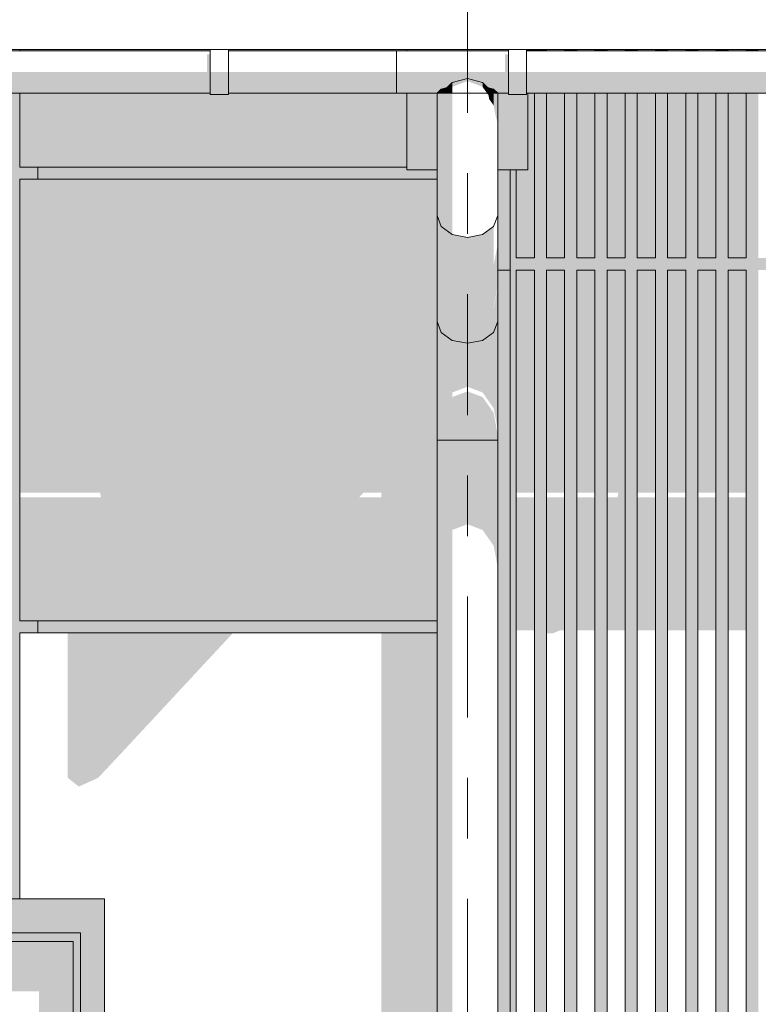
# Model space of a CAD drawing. Header units: metres. Extents: x -4 to 112, y -27 to 26.
# Tile 88 of 256: x 37.01 to 38.23, y 4.33 to 5.95. Entities that reach past the tile are written whole.
import ezdxf
from ezdxf.enums import TextEntityAlignment as Align

# ---------------------------------------------------------------- set-up
doc = ezdxf.new("R2010")
doc.units = ezdxf.units.M
doc.header["$MEASUREMENT"] = 0
doc.linetypes.add('Raster', pattern=[0.4, 0.2, -0.1, 0, -0.1])
for name, color, linetype in [('10 Fassade', 7, 'Continuous'), ('10 Stütze', 7, 'Continuous'), ('10 Wand außen', 7, 'Continuous'), ('20 Träger', 7, 'Continuous'), ('30 Dachaufbau', 7, 'Continuous'), ('30 Dachentwässerung', 7, 'Continuous'), ('50 Sanitäreinrichtung', 7, 'Continuous'), ('90 Achsraster', 7, 'Continuous'), ('94 Genehmigungsplanung Bemaßung', 7, 'Continuous')]:
    doc.layers.add(name, color=color, linetype=linetype)
doc.styles.add('ERSTELLTER_STIL_1', font='arial.ttf')
doc.styles.add('ERSTELLTER_STIL_2', font='arial.ttf')
doc.dimstyles.new('ERSTELLTER_STIL__1', dxfattribs={"dimtxt": 0.25, "dimasz": 0.19, "dimexe": 0.18, "dimexo": 0.1, "dimgap": 0, "dimtad": 1, "dimtih": 1, "dimtoh": 1, "dimzin": 0, "dimdsep": 46, "dimtxsty": 'ERSTELLTER_STIL_2', "dimblk": 'ARROWHEAD_6', "dimblk1": 'ARROWHEAD_6', "dimblk2": 'ARROWHEAD_6', "dimcen": 0.09, "dimclrd": 7, "dimclre": 7, "dimclrt": 7, "dimazin": 0, "dimtfac": 1, "dimtdec": 4, "dimtmove": 0, "dimatfit": 3, "dimfxl": 1, "dimtolj": 1, "dimtzin": 0, "dimarcsym": 0})

# ---------------------------------------------------------------- blocks, each defined once
blk = doc.blocks.new('Standard-Rastermarker[7]_1', base_point=(37.7511, 10))
at = {"layer": '90 Achsraster', "color": 14, "linetype": 'Raster', "lineweight": 18, "true_color": 0xa80000}
blk.add_line((37.7511, 9), (37.7511, -1), dxfattribs=at)
at = {"layer": '90 Achsraster', "color": 14, "lineweight": 18, "true_color": 0xa80000, "style": 'ERSTELLTER_STIL_1'}
for tag, p in [('AC_MarkerText_1_0', (37.7511, 10.5)), ('AC_MarkerText_1_1', (37.7511, -2.2))]:
    blk.add_attdef(tag, text='', height=0.3, rotation=360, dxfattribs=at).set_placement(p, align=Align.TOP_CENTER)
blk = doc.blocks.new('*D38', base_point=(27236.1321, 0))
at = {"layer": '94 Genehmigungsplanung Bemaßung', "color": 7, "linetype": 'Continuous', "lineweight": 13}
for p, q in [((17.3411, 9.2531), (17.3411, 9.6281)), ((58.1625, 9.2531), (58.1625, 9.6281)), ((17.4411, 9.5406), (17.2411, 9.3406)), ((58.0625, 9.3406), (58.2625, 9.5406)), ((17.1911, 9.4406), (17.3411, 9.4406)), ((17.3411, 9.4406), (58.1625, 9.4406)), ((58.1625, 9.4406), (58.3125, 9.4406))]:
    blk.add_line(p, q, dxfattribs=at)
at = {"layer": '94 Genehmigungsplanung Bemaßung', "color": 7, "lineweight": 13, "insert": (37.3228, 9.4906), "char_height": 0.25, "attachment_point": 7, "style": 'ERSTELLTER_STIL_2'}
blk.add_mtext('\\A1;{\\pql;\\fArial|b0|i0|c0|p0;\\W1.000000;40,82}', dxfattribs=at)
blk = doc.blocks.new('ARROWHEAD_6')
at = {"color": 0, "linetype": 'Continuous', "lineweight": 0}
for p, q in [((-0.5, -0.5), (0.5, 0.5)), ((0, 0), (-1, 0))]:
    blk.add_line(p, q, dxfattribs=at)

msp = doc.modelspace()

# ---------------------------------------------------------------- hatches: boundary and pattern name
at = {"layer": '10 Fassade', "linetype": 'Continuous', "lineweight": 0, "true_color": 0x000000}
for points in [[(37.0111, 5.9044), (37.0111, 5.9024), (37.3261, 5.9024), (37.3261, 5.9044)], [(37.6511, 5.9044), (37.3561, 5.9044), (37.3561, 5.9024), (37.6511, 5.9024)], [(36.9611, 4.96), (36.9611, 4.94), (36.9911, 4.94), (36.9911, 4.916), (36.9941, 4.916), (36.9911, 4.9117), (36.9911, 4.5), (37.0111, 4.5), (37.0111, 4.94), (37.0411, 4.94), (37.0411, 4.96), (37.0111, 4.96), (37.0111, 5.69), (37.0411, 5.69), (37.0411, 5.71), (37.0111, 5.71), (37.0111, 5.8324), (36.9911, 5.8324), (36.9911, 5.71), (36.9611, 5.71), (36.9611, 5.69), (36.9911, 5.69), (36.9911, 4.96)], [(37.3261, 5.8324), (37.0111, 5.8324), (37.0111, 5.71), (37.6511, 5.71), (37.6511, 5.8324), (37.3561, 5.8324), (37.3561, 5.8304), (37.3261, 5.8304)], [(37.0411, 5.71), (37.0411, 5.69), (37.7011, 5.69), (37.7011, 5.7056), (37.6511, 5.7056), (37.6511, 5.71)], [(37.7011, 4.96), (37.0411, 4.96), (37.0411, 4.94), (37.7011, 4.94)], [(37.0906, 4.94), (37.0906, 4.7001), (37.1089, 4.6858), (37.1406, 4.7001), (37.1772, 4.7391), (37.3638, 4.94), (37.2282, 4.94), (37.2272, 4.9389), (37.2272, 4.94)], [(37.6088, 4.94), (37.6088, 4.21), (37.7011, 4.21), (37.7011, 4.94)]]:
    msp.add_hatch(color=18, dxfattribs=at).paths.add_polyline_path(points)
h = msp.add_hatch(color=18, dxfattribs=at)
h.paths.add_polyline_path([(37.7011, 5.69), (37.0111, 5.69), (37.0111, 5.1716), (37.1439, 5.1716), (37.1456, 5.164), (37.0111, 5.164), (37.0111, 4.96), (37.7011, 4.96)])
h.paths.add_polyline_path([(37.5719, 5.164), (37.579, 5.1716), (37.6088, 5.1716), (37.6088, 5.164)], flags=0)
at = {"layer": '10 Stütze', "linetype": 'Continuous', "lineweight": 0, "true_color": 0x000000}
msp.add_hatch(color=18, dxfattribs=at).paths.add_polyline_path([(37.8011, 3.73), (37.8218, 3.73), (37.8218, 3.95), (37.8218, 3.973), (37.8218, 4.665), (37.8218, 5.5396), (37.8011, 5.5396)])
at = {"layer": '10 Wand außen', "linetype": 'Continuous', "lineweight": 0, "true_color": 0x000000}
for points in [[(33.3511, 4.3474), (33.4071, 4.3474), (33.4071, 4.444), (37.1115, 4.444), (37.1115, 0), (37.1511, 0), (37.1511, 4.5), (33.3511, 4.5)], [(37.1115, 4.444), (33.4071, 4.444), (33.4071, 4.3474), (33.4216, 4.3474), (33.4216, 4.4295), (37.0993, 4.4295), (37.0993, 0.0542), (37.0736, 0.0542), (37.0736, 0), (37.1115, 0)], [(33.4216, 4.4295), (33.4216, 4.3474), (34.2832, 4.3474), (34.3032, 4.3757), (34.3032, 4.3474), (36.8832, 4.3474), (36.9032, 4.3757), (36.9032, 4.3474), (37.0432, 4.3474), (37.0432, 4.0574), (37.0574, 4.0574), (37.0432, 4.0374), (37.0432, 3.3074), (37.0574, 3.3074), (37.0432, 3.2874), (37.0432, 2.5574), (37.0574, 2.5574), (37.0432, 2.5374), (37.0432, 1.8074), (37.0574, 1.8074), (37.0432, 1.7874), (37.0432, 1.0574), (37.0736, 1.0574), (37.0736, 0.0542), (37.0993, 0.0542), (37.0993, 4.4295)]]:
    msp.add_hatch(color=18, dxfattribs=at).paths.add_polyline_path(points)
at = {"layer": '20 Träger', "linetype": 'Continuous', "lineweight": 0, "true_color": 0x000000}
for points in [[(37.8188, 5.9044), (37.6511, 5.9044), (37.6511, 5.9024), (37.8188, 5.9024)], [(37.8488, 5.9024), (37.8511, 5.9024), (37.8511, 5.9044), (37.8488, 5.9044)], [(37.6511, 5.8324), (37.6511, 5.7056), (37.7011, 5.7056), (37.7011, 5.8324)], [(37.8011, 5.8324), (37.8011, 5.7056), (37.8511, 5.7056), (37.8511, 5.8324), (37.8488, 5.8324), (37.8488, 5.8304), (37.8188, 5.8304), (37.8188, 5.8324)], [(37.8218, 5.7056), (37.8011, 5.7056), (37.8011, 5.5396), (37.8218, 5.5396)]]:
    msp.add_hatch(color=18, dxfattribs=at).paths.add_polyline_path(points)
at = {"layer": '30 Dachentwässerung', "linetype": 'Continuous', "lineweight": 0, "true_color": 0x000000}
for points in [[(37.3205, 5.8965), (37.3205, 5.8674), (37.3261, 5.8674), (37.3261, 5.8965)], [(37.8188, 5.8965), (37.8133, 5.8965), (37.8133, 5.8674), (37.8188, 5.8674)], [(36.6561, 5.8674), (36.6561, 5.8418), (37.3261, 5.8418), (37.3261, 5.8674)], [(37.3261, 5.8403), (37.3561, 5.8403), (37.3561, 5.8674), (37.3261, 5.8674)], [(37.6338, 5.8674), (37.3561, 5.8674), (37.3561, 5.8418), (37.6338, 5.8418)], [(37.6338, 5.8418), (37.7178, 5.8418), (37.7261, 5.8501), (37.7511, 5.8568), (37.7761, 5.8501), (37.7844, 5.8418), (37.8188, 5.8418), (37.8188, 5.8674), (37.6338, 5.8674)], [(37.8188, 5.8403), (37.8488, 5.8403), (37.8488, 5.8674), (37.8188, 5.8674)], [(38.5188, 5.8674), (37.8488, 5.8674), (37.8488, 5.8418), (38.5188, 5.8418)], [(37.7261, 5.8501), (37.7178, 5.8418), (37.7078, 5.8391), (37.7078, 5.8324), (37.7261, 5.8324)], [(37.7261, 5.8501), (37.7261, 5.8429), (37.7511, 5.8524), (37.7511, 5.8568)], [(37.7511, 5.8568), (37.7511, 5.8524), (37.7761, 5.8429), (37.7761, 5.8501)], [(37.7844, 5.8418), (37.7761, 5.8501), (37.7761, 5.8429), (37.7835, 5.8324), (37.7944, 5.8324), (37.7944, 5.8391)], [(36.6561, 5.8418), (36.6561, 5.8324), (37.3261, 5.8324), (37.3261, 5.8418)], [(37.3261, 5.8304), (37.3561, 5.8304), (37.3561, 5.8403), (37.3261, 5.8403)], [(37.6338, 5.8418), (37.3561, 5.8418), (37.3561, 5.8324), (37.6338, 5.8324)], [(37.7011, 5.8324), (37.7078, 5.8391), (37.7178, 5.8418), (37.6338, 5.8418), (37.6338, 5.8324)], [(37.7078, 5.8391), (37.7011, 5.8324), (37.7078, 5.8324)], [(37.7078, 5.8324), (37.7011, 5.8324), (37.7011, 5.6299), (37.7078, 5.6119)], [(37.7261, 5.8324), (37.7078, 5.8324), (37.7078, 5.6119), (37.7261, 5.5988)], [(37.7835, 5.8324), (37.786, 5.8289), (37.7871, 5.8225), (37.7944, 5.8122), (37.7944, 5.8324)], [(37.7844, 5.8418), (37.7944, 5.8391), (37.8011, 5.8324), (37.8188, 5.8324), (37.8188, 5.8418)], [(37.7944, 5.8391), (37.7944, 5.8324), (37.8011, 5.8324)], [(37.7944, 5.8122), (37.7976, 5.795), (37.8001, 5.7867), (37.8011, 5.7817), (37.8011, 5.8324), (37.7944, 5.8324)], [(37.8188, 5.8304), (37.8488, 5.8304), (37.8488, 5.8403), (37.8188, 5.8403)], [(38.5188, 5.8418), (37.8488, 5.8418), (37.8488, 5.8324), (38.5188, 5.8324)], [(37.7011, 5.4548), (37.7078, 5.4369), (37.7078, 5.6119), (37.7011, 5.6299)], [(37.7078, 5.4369), (37.7261, 5.4237), (37.7261, 5.5988), (37.7078, 5.6119)], [(37.7761, 5.4237), (37.7944, 5.4369), (37.7944, 5.6119), (37.7761, 5.5988)], [(37.7261, 5.5988), (37.7261, 5.4237), (37.7511, 5.4189), (37.7511, 5.594)], [(37.7511, 5.4189), (37.7761, 5.4237), (37.7761, 5.5988), (37.7511, 5.594)], [(37.8011, 5.5822), (37.7944, 5.5475), (37.7944, 5.4786), (37.8011, 5.5133)], [(37.8011, 5.4548), (37.8011, 5.5109), (37.7944, 5.4762), (37.7944, 5.4369)], [(37.7078, 5.4369), (37.7011, 5.4548), (37.7011, 5.2585), (37.7078, 5.2585)], [(37.7944, 5.4369), (37.7944, 5.3116), (37.8011, 5.2763), (37.8011, 5.4548)], [(37.7261, 5.4237), (37.7078, 5.4369), (37.7078, 5.2585), (37.7261, 5.2585)], [(37.7261, 5.4237), (37.7261, 5.3375), (37.7511, 5.347), (37.7511, 5.4189)], [(37.7511, 5.4189), (37.7511, 5.347), (37.7761, 5.3375), (37.7761, 5.4237)], [(37.7761, 5.4237), (37.7761, 5.3375), (37.7944, 5.3116), (37.7944, 5.4369)], [(37.7261, 5.3299), (37.7261, 5.2585), (37.7511, 5.2585), (37.7511, 5.3393)], [(37.7511, 5.2585), (37.7761, 5.2585), (37.7761, 5.3299), (37.7511, 5.3393)], [(37.7761, 5.2585), (37.7944, 5.2585), (37.7944, 5.304), (37.7761, 5.3299)], [(37.7944, 5.2585), (37.8011, 5.2585), (37.8011, 5.2686), (37.7944, 5.304)], [(37.7011, 3.73), (37.7078, 3.73), (37.7078, 5.2585), (37.7011, 5.2585)], [(37.7078, 3.73), (37.7261, 3.73), (37.7261, 5.2585), (37.7078, 5.2585)], [(37.7511, 5.2585), (37.7261, 5.2585), (37.7261, 5.1101), (37.7511, 5.1196)], [(37.7511, 5.2585), (37.7511, 5.1196), (37.7761, 5.1101), (37.7761, 5.2585)], [(37.7761, 5.1101), (37.7944, 5.0842), (37.7944, 5.2585), (37.7761, 5.2585)], [(37.7944, 5.0842), (37.8011, 5.0489), (37.8011, 5.2585), (37.7944, 5.2585)]]:
    msp.add_hatch(color=18, dxfattribs=at).paths.add_polyline_path(points)
at = {"layer": '50 Sanitäreinrichtung', "linetype": 'Continuous', "lineweight": 0, "true_color": 0x000000}
for points in [[(37.8511, 5.9044), (37.8511, 5.9024), (37.8618, 5.9024), (37.8618, 5.9044)], [(37.8818, 5.9044), (37.8618, 5.9044), (37.8618, 5.9024), (37.8818, 5.9024)], [(37.8818, 5.9044), (37.8818, 5.9024), (37.9118, 5.9024), (37.9118, 5.9044)], [(37.9118, 5.9024), (37.9318, 5.9024), (37.9318, 5.9044), (37.9118, 5.9044)], [(37.9318, 5.9044), (37.9318, 5.9024), (37.9618, 5.9024), (37.9618, 5.9044)], [(37.9618, 5.9024), (37.9818, 5.9024), (37.9818, 5.9044), (37.9618, 5.9044)], [(37.9818, 5.9044), (37.9818, 5.9024), (38.0118, 5.9024), (38.0118, 5.9044)], [(38.0118, 5.9044), (38.0118, 5.9024), (38.0318, 5.9024), (38.0318, 5.9044)], [(38.0318, 5.9044), (38.0318, 5.9024), (38.0618, 5.9024), (38.0618, 5.9044)], [(38.0618, 5.9044), (38.0618, 5.9024), (38.0818, 5.9024), (38.0818, 5.9044)], [(38.0818, 5.9044), (38.0818, 5.9024), (38.1118, 5.9024), (38.1118, 5.9044)], [(38.1318, 5.9044), (38.1118, 5.9044), (38.1118, 5.9024), (38.1318, 5.9024)], [(38.1318, 5.9044), (38.1318, 5.9024), (38.1618, 5.9024), (38.1618, 5.9044)], [(38.1618, 5.9044), (38.1618, 5.9024), (38.1818, 5.9024), (38.1818, 5.9044)], [(38.1818, 5.9044), (38.1818, 5.9024), (38.2118, 5.9024), (38.2118, 5.9044)], [(38.2118, 5.9024), (38.2318, 5.9024), (38.2318, 5.9044), (38.2118, 5.9044)], [(37.8218, 5.7056), (37.8218, 3.35), (37.8548, 3.35), (37.8618, 3.36), (37.8318, 3.36), (37.8318, 5.54), (37.8618, 5.54), (37.8618, 3.36), (37.8618, 3.35), (37.9048, 3.35), (37.9118, 3.36), (37.8818, 3.36), (37.8818, 5.54), (37.9118, 5.54), (37.9118, 3.36), (37.9118, 3.35), (37.9548, 3.35), (37.9618, 3.36), (37.9318, 3.36), (37.9318, 5.54), (37.9618, 5.54), (37.9618, 3.36), (37.9618, 3.35), (38.0048, 3.35), (38.0118, 3.36), (37.9818, 3.36), (37.9818, 5.54), (38.0118, 5.54), (38.0118, 3.36), (38.0118, 3.35), (38.0548, 3.35), (38.0618, 3.36), (38.0318, 3.36), (38.0318, 5.54), (38.0618, 5.54), (38.0618, 3.36), (38.0618, 3.35), (38.1048, 3.35), (38.1118, 3.36), (38.0818, 3.36), (38.0818, 5.54), (38.1118, 5.54), (38.1118, 3.36), (38.1118, 3.35), (38.1548, 3.35), (38.1618, 3.36), (38.1318, 3.36), (38.1318, 5.54), (38.1618, 5.54), (38.1618, 3.36), (38.1618, 3.35), (38.2048, 3.35), (38.2118, 3.36), (38.1818, 3.36), (38.1818, 5.54), (38.2118, 5.54), (38.2118, 3.36), (38.2118, 3.35), (38.2548, 3.35), (38.2618, 3.36), (38.2318, 3.36), (38.2318, 5.54), (38.2618, 5.54), (38.2618, 4.3365), (38.2818, 4.3365), (38.2818, 5.54), (38.3118, 5.54), (38.3118, 4.3365), (38.3318, 4.3365), (38.3318, 5.54), (38.3618, 5.54), (38.3618, 5.1433), (38.3661, 5.1433), (38.3661, 5.755), (38.3818, 5.755), (38.3818, 5.8324), (38.3618, 5.8324), (38.3618, 5.56), (38.3318, 5.56), (38.3318, 5.8324), (38.3118, 5.8324), (38.3118, 5.56), (38.2818, 5.56), (38.2818, 5.8324), (38.2618, 5.8324), (38.2618, 5.56), (38.2318, 5.56), (38.2318, 5.8324), (38.2118, 5.8324), (38.2118, 5.56), (38.1818, 5.56), (38.1818, 5.8324), (38.1618, 5.8324), (38.1618, 5.56), (38.1318, 5.56), (38.1318, 5.8324), (38.1118, 5.8324), (38.1118, 5.56), (38.0818, 5.56), (38.0818, 5.8324), (38.0618, 5.8324), (38.0618, 5.56), (38.0318, 5.56), (38.0318, 5.8324), (38.0118, 5.8324), (38.0118, 5.56), (37.9818, 5.56), (37.9818, 5.8324), (37.9618, 5.8324), (37.9618, 5.56), (37.9318, 5.56), (37.9318, 5.8324), (37.9118, 5.8324), (37.9118, 5.56), (37.8818, 5.56), (37.8818, 5.8324), (37.8618, 5.8324), (37.8618, 5.56), (37.8318, 5.56), (37.8318, 5.7056)], [(37.8511, 5.7056), (37.8318, 5.7056), (37.8318, 5.56), (37.8618, 5.56), (37.8618, 5.8324), (37.8511, 5.8324)], [(37.8818, 5.56), (37.9118, 5.56), (37.9118, 5.8324), (37.8818, 5.8324)], [(37.9318, 5.56), (37.9618, 5.56), (37.9618, 5.8324), (37.9318, 5.8324)], [(37.9818, 5.56), (38.0118, 5.56), (38.0118, 5.8324), (37.9818, 5.8324)], [(38.0318, 5.56), (38.0618, 5.56), (38.0618, 5.8324), (38.0318, 5.8324)], [(38.0818, 5.56), (38.1118, 5.56), (38.1118, 5.8324), (38.0818, 5.8324)], [(38.1318, 5.56), (38.1618, 5.56), (38.1618, 5.8324), (38.1318, 5.8324)], [(38.1818, 5.56), (38.2118, 5.56), (38.2118, 5.8324), (38.1818, 5.8324)], [(37.8318, 5.1716), (37.8618, 5.1716), (37.8618, 5.54), (37.8318, 5.54)], [(37.9118, 5.54), (37.8818, 5.54), (37.8818, 5.1716), (37.9118, 5.1716)], [(37.9618, 5.54), (37.9318, 5.54), (37.9318, 5.1716), (37.9618, 5.1716)], [(37.9818, 5.1716), (38.0007, 5.1716), (37.9992, 5.164), (37.9818, 5.164), (37.9818, 4.9442), (38.0118, 4.9442), (38.0118, 5.54), (37.9818, 5.54)], [(38.0318, 5.1716), (38.0618, 5.1716), (38.0618, 5.54), (38.0318, 5.54)], [(38.1118, 5.54), (38.0818, 5.54), (38.0818, 5.1716), (38.1118, 5.1716)], [(38.1618, 5.54), (38.1318, 5.54), (38.1318, 5.1716), (38.1618, 5.1716)], [(38.2118, 5.54), (38.1818, 5.54), (38.1818, 5.1716), (38.2118, 5.1716)], [(37.8318, 4.9442), (37.8605, 4.9442), (37.8618, 4.9411), (37.8618, 5.164), (37.8318, 5.164)], [(37.9118, 5.164), (37.8818, 5.164), (37.8818, 4.9393), (37.8926, 4.9393), (37.9044, 4.9442), (37.9118, 4.9442)], [(37.9318, 4.9442), (37.9618, 4.9442), (37.9618, 5.164), (37.9318, 5.164)], [(38.0618, 5.164), (38.0318, 5.164), (38.0318, 4.9442), (38.0618, 4.9442)], [(38.0818, 4.9442), (38.1118, 4.9442), (38.1118, 5.164), (38.0818, 5.164)], [(38.1618, 5.164), (38.1318, 5.164), (38.1318, 4.9442), (38.1618, 4.9442)], [(38.2118, 5.164), (38.1818, 5.164), (38.1818, 4.9442), (38.2118, 4.9442)]]:
    msp.add_hatch(color=18, dxfattribs=at).paths.add_polyline_path(points)

# ---------------------------------------------------------------- linework, layer by layer
at = {"layer": '10 Fassade', "color": 7, "linetype": 'Continuous', "lineweight": 13}
for p, q in [((37.0111, 5.9024), (37.0111, 5.9044)), ((37.0111, 5.71), (37.0111, 5.8324)), ((37.6511, 5.71), (37.0111, 5.71)), ((37.0411, 5.71), (37.0411, 5.69)), ((37.7011, 5.69), (37.0111, 5.69)), ((37.0111, 4.96), (37.0111, 5.69)), ((37.7011, 4.96), (37.0111, 4.96)), ((37.0411, 4.96), (37.0411, 4.94)), ((37.7011, 4.94), (37.0111, 4.94)), ((37.0111, 4.5), (37.0111, 4.94)), ((37.0111, 4.5), (36.9911, 4.5)), ((37.1511, 4.5), (37.0111, 4.5)), ((37.1511, 4.21), (37.1511, 4.5))]:
    msp.add_line(p, q, dxfattribs=at)
at = {"layer": '10 Stütze', "color": 7, "linetype": 'Continuous', "lineweight": 13}
msp.add_line((37.8218, 5.5396), (37.8011, 5.5396), dxfattribs=at)
at = {"layer": '10 Wand außen', "color": 7, "linetype": 'Continuous', "lineweight": 13}
for p, q in [((37.1115, 4.444), (33.4071, 4.444)), ((33.4216, 4.4295), (37.0993, 4.4295)), ((37.0993, 4.4295), (37.0993, 0.0542)), ((37.1115, 0), (37.1115, 4.444))]:
    msp.add_line(p, q, dxfattribs=at)
at = {"layer": '20 Träger', "color": 7, "linetype": 'Continuous', "lineweight": 18}
for p, q in [((37.6511, 5.9024), (37.6511, 5.9044)), ((37.8511, 5.9024), (37.8511, 5.9044)), ((37.6511, 5.7056), (37.6511, 5.8324)), ((37.8511, 5.7056), (37.8511, 5.8324)), ((37.7011, 5.7056), (37.6511, 5.7056)), ((37.8511, 5.7056), (37.8011, 5.7056))]:
    msp.add_line(p, q, dxfattribs=at)
at = {"layer": '30 Dachaufbau', "color": 7, "linetype": 'Continuous', "lineweight": 13}
for p, q in [((37.3261, 5.9044), (36.6561, 5.9044)), ((37.8188, 5.9044), (37.3561, 5.9044)), ((38.5188, 5.9044), (37.8488, 5.9044))]:
    msp.add_line(p, q, dxfattribs=at)
at = {"layer": '30 Dachentwässerung', "color": 7, "linetype": 'Continuous', "lineweight": 13}
for p, q in [((37.3261, 5.9024), (36.6561, 5.9024)), ((37.3261, 5.8674), (37.3261, 5.9044)), ((37.3261, 5.9044), (37.3561, 5.9044)), ((37.3561, 5.8674), (37.3561, 5.9044)), ((37.6338, 5.9024), (37.3561, 5.9024)), ((37.8188, 5.9024), (37.6338, 5.9024)), ((37.6338, 5.9024), (37.6338, 5.8674)), ((37.8188, 5.8674), (37.8188, 5.9044)), ((37.8188, 5.9044), (37.8488, 5.9044)), ((37.8488, 5.8674), (37.8488, 5.9044)), ((38.5188, 5.9024), (37.8488, 5.9024)), ((37.3261, 5.8403), (37.3261, 5.8674)), ((37.3561, 5.8403), (37.3561, 5.8674)), ((37.6338, 5.8674), (37.6338, 5.8418)), ((37.8188, 5.8403), (37.8188, 5.8674)), ((37.8488, 5.8403), (37.8488, 5.8674)), ((37.7178, 5.8418), (37.7261, 5.8501)), ((37.7261, 5.8501), (37.7511, 5.8568)), ((37.7511, 5.8568), (37.7761, 5.8501)), ((37.7761, 5.8501), (37.7844, 5.8418)), ((37.3261, 5.8324), (36.6561, 5.8324)), ((37.3261, 5.8304), (37.3261, 5.8403)), ((37.3261, 5.8304), (37.3561, 5.8304)), ((37.3561, 5.8304), (37.3561, 5.8403)), ((37.6338, 5.8324), (37.3561, 5.8324)), ((37.6338, 5.8418), (37.6338, 5.8324)), ((37.7011, 5.8324), (37.6338, 5.8324)), ((37.7011, 5.8324), (37.7078, 5.8391)), ((37.7078, 5.8324), (37.7011, 5.8324)), ((37.7011, 5.8324), (37.7011, 5.6299)), ((37.7178, 5.8418), (37.7078, 5.8391)), ((37.7261, 5.8324), (37.7078, 5.8324)), ((37.7511, 5.8324), (37.7261, 5.8324)), ((37.7761, 5.8324), (37.7511, 5.8324)), ((37.7944, 5.8324), (37.7761, 5.8324)), ((37.7844, 5.8418), (37.7944, 5.8391)), ((37.7944, 5.8391), (37.8011, 5.8324)), ((37.8011, 5.8324), (37.7944, 5.8324)), ((37.8188, 5.8324), (37.8011, 5.8324)), ((37.8011, 5.8324), (37.8011, 5.6299)), ((37.8188, 5.8304), (37.8188, 5.8403)), ((37.8188, 5.8304), (37.8488, 5.8304)), ((37.8488, 5.8304), (37.8488, 5.8403)), ((38.5188, 5.8324), (37.8488, 5.8324)), ((37.7078, 5.6119), (37.7011, 5.6299)), ((37.7011, 5.6299), (37.7011, 5.4548)), ((37.8011, 5.6299), (37.7944, 5.6119)), ((37.8011, 5.6299), (37.8011, 5.4548)), ((37.7261, 5.5988), (37.7078, 5.6119)), ((37.7944, 5.6119), (37.7761, 5.5988)), ((37.7511, 5.594), (37.7261, 5.5988)), ((37.7761, 5.5988), (37.7511, 5.594)), ((37.7078, 5.4369), (37.7011, 5.4548)), ((37.7011, 5.4548), (37.7011, 5.2585)), ((37.8011, 5.4548), (37.7944, 5.4369)), ((37.8011, 5.4548), (37.8011, 5.2585)), ((37.7261, 5.4237), (37.7078, 5.4369)), ((37.7511, 5.4189), (37.7261, 5.4237)), ((37.7761, 5.4237), (37.7511, 5.4189)), ((37.7944, 5.4369), (37.7761, 5.4237)), ((37.7011, 5.2585), (37.7011, 3.73)), ((37.7078, 5.2585), (37.7011, 5.2585)), ((37.7261, 5.2585), (37.7078, 5.2585)), ((37.7511, 5.2585), (37.7261, 5.2585)), ((37.7761, 5.2585), (37.7511, 5.2585)), ((37.7944, 5.2585), (37.7761, 5.2585)), ((37.8011, 5.2585), (37.7944, 5.2585)), ((37.8011, 5.2585), (37.8011, 3.73))]:
    msp.add_line(p, q, dxfattribs=at)
at = {"layer": '50 Sanitäreinrichtung', "color": 251, "linetype": 'Continuous', "lineweight": 18, "true_color": 0x5f5f5f}
for p, q in [((37.8618, 5.9024), (37.8618, 5.9044)), ((37.8818, 5.9024), (37.8818, 5.9044)), ((37.9118, 5.9024), (37.9118, 5.9044)), ((37.9318, 5.9024), (37.9318, 5.9044)), ((37.9618, 5.9024), (37.9618, 5.9044)), ((37.9818, 5.9024), (37.9818, 5.9044)), ((38.0118, 5.9024), (38.0118, 5.9044)), ((38.0318, 5.9024), (38.0318, 5.9044)), ((38.0618, 5.9024), (38.0618, 5.9044)), ((38.0818, 5.9024), (38.0818, 5.9044)), ((38.1118, 5.9024), (38.1118, 5.9044)), ((38.1318, 5.9024), (38.1318, 5.9044)), ((38.1618, 5.9024), (38.1618, 5.9044)), ((38.1818, 5.9024), (38.1818, 5.9044)), ((38.2118, 5.9024), (38.2118, 5.9044)), ((37.8618, 5.56), (37.8618, 5.8324)), ((37.8818, 5.56), (37.8818, 5.8324)), ((37.9118, 5.56), (37.9118, 5.8324)), ((37.9318, 5.56), (37.9318, 5.8324)), ((37.9618, 5.56), (37.9618, 5.8324)), ((37.9818, 5.56), (37.9818, 5.8324)), ((38.0118, 5.56), (38.0118, 5.8324)), ((38.0318, 5.56), (38.0318, 5.8324)), ((38.0618, 5.56), (38.0618, 5.8324)), ((38.0818, 5.56), (38.0818, 5.8324)), ((38.1118, 5.56), (38.1118, 5.8324)), ((38.1318, 5.56), (38.1318, 5.8324)), ((38.1618, 5.56), (38.1618, 5.8324)), ((38.1818, 5.56), (38.1818, 5.8324)), ((38.2118, 5.56), (38.2118, 5.8324)), ((37.8218, 3.35), (37.8218, 5.7056)), ((37.8318, 5.56), (37.8318, 5.7056)), ((37.8618, 5.56), (37.8318, 5.56)), ((37.9118, 5.56), (37.8818, 5.56)), ((37.9618, 5.56), (37.9318, 5.56)), ((38.0118, 5.56), (37.9818, 5.56)), ((38.0618, 5.56), (38.0318, 5.56)), ((38.1118, 5.56), (38.0818, 5.56)), ((38.1618, 5.56), (38.1318, 5.56)), ((38.2118, 5.56), (38.1818, 5.56)), ((37.8318, 3.36), (37.8318, 5.54)), ((37.8618, 5.54), (37.8318, 5.54)), ((37.8618, 3.36), (37.8618, 5.54)), ((37.8818, 3.36), (37.8818, 5.54)), ((37.9118, 5.54), (37.8818, 5.54)), ((37.9118, 3.36), (37.9118, 5.54)), ((37.9318, 3.36), (37.9318, 5.54)), ((37.9618, 5.54), (37.9318, 5.54)), ((37.9618, 3.36), (37.9618, 5.54)), ((37.9818, 3.36), (37.9818, 5.54)), ((38.0118, 5.54), (37.9818, 5.54)), ((38.0118, 3.36), (38.0118, 5.54)), ((38.0318, 3.36), (38.0318, 5.54)), ((38.0618, 5.54), (38.0318, 5.54)), ((38.0618, 3.36), (38.0618, 5.54)), ((38.0818, 3.36), (38.0818, 5.54)), ((38.1118, 5.54), (38.0818, 5.54)), ((38.1118, 3.36), (38.1118, 5.54)), ((38.1318, 3.36), (38.1318, 5.54)), ((38.1618, 5.54), (38.1318, 5.54)), ((38.1618, 3.36), (38.1618, 5.54)), ((38.1818, 3.36), (38.1818, 5.54)), ((38.2118, 5.54), (38.1818, 5.54)), ((38.2118, 3.36), (38.2118, 5.54))]:
    msp.add_line(p, q, dxfattribs=at)

# ---------------------------------------------------------------- block references
at = {"layer": '90 Achsraster', "color": 7, "linetype": 'Continuous', "lineweight": 18}
msp.add_blockref('Standard-Rastermarker[7]_1', (37.7511, 10), dxfattribs=at)

# ---------------------------------------------------------------- dimensions: what is measured, and where the dimension line sits
at = {"layer": '94 Genehmigungsplanung Bemaßung', "color": 7, "linetype": 'Continuous', "lineweight": 13}
dim = msp.add_linear_dim(base=(58.1625, 9.4406), p1=(17.3411, 1.2), p2=(58.1625, -0.1), dimstyle='ERSTELLTER_STIL__1', dxfattribs=at)
dim.commit()
dim.dimension.update_dxf_attribs({"geometry": '*D38', "text_midpoint": (37.7416, 9.6156), "dimtype": 160})

doc.saveas('drawing.dxf')
